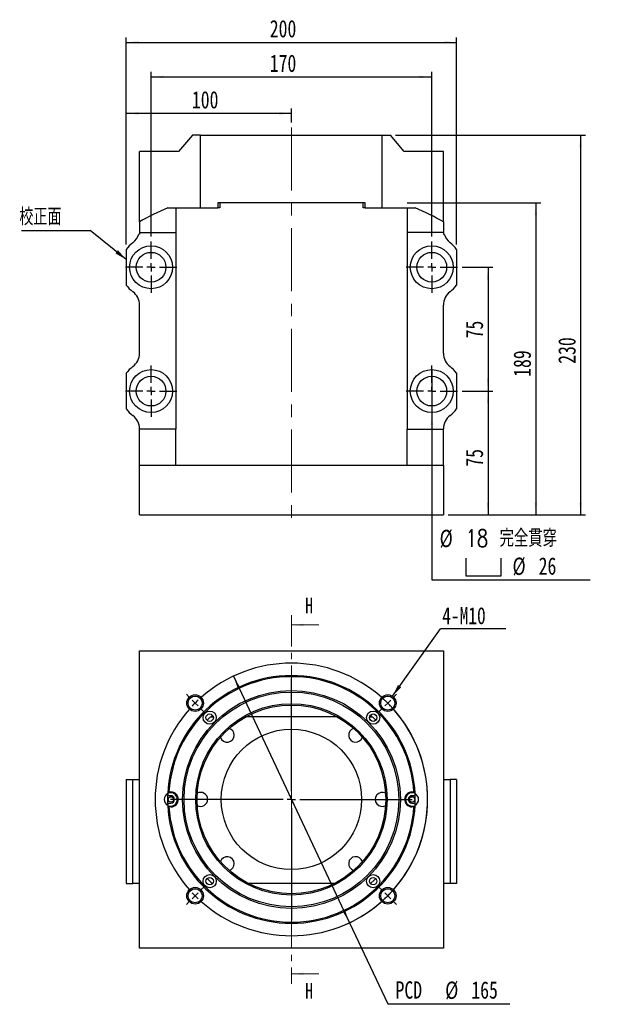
# Paper-space layout 'MBB30-I' of a CAD drawing. Header units: millimetres. Extents: x 16 to 286, y -2 to 205.
# Tile 1 of 3: x 16 to 135, y 6 to 205. Entities that reach past the tile are written whole.
import ezdxf

# ---------------------------------------------------------------- set-up
doc = ezdxf.new("R2010")
doc.units = ezdxf.units.MM
doc.linetypes.add('CENTER', pattern=[10.16, 6.35, -1.27, 1.27, -1.27])
doc.linetypes.add('CENTERX2', pattern=[20.32, 12.7, -2.54, 2.54, -2.54])
doc.layers.add('FORMAT', color=7, linetype='Continuous')
doc.styles.add('SLDTEXTSTYLE0', font='TXT', dxfattribs={"width": 0.75})
doc.styles.add('SLDTEXTSTYLE1', font='TXT', dxfattribs={"width": 0.75, "bigfont": 'bigfont'})
doc.dimstyles.new('SLDDIMSTYLE2', dxfattribs={"dimtxt": 0.18, "dimasz": 2.5, "dimexe": 0, "dimexo": 0.0625, "dimgap": 0, "dimtad": 0, "dimtih": 1, "dimtoh": 1, "dimdec": 0, "dimrnd": 1e-09, "dimzin": 0, "dimdsep": 46, "dimtxsty": 'Standard', "dimsah": 1, "dimcen": 0.09, "dimadec": 0, "dimazin": 0, "dimtfac": 2.5, "dimtdec": 0, "dimtofl": 0, "dimtmove": 0, "dimatfit": 3, "dimfxl": 0, "dimfrac": 2, "dimtolj": 1, "dimtzin": 0, "dimarcsym": 0})
doc.dimstyles.new('SLDDIMSTYLE3', dxfattribs={"dimtxt": 3.5, "dimasz": 2.5, "dimexe": 0, "dimexo": 0.0625, "dimgap": 0.875, "dimtad": 0, "dimtih": 1, "dimtoh": 1, "dimlfac": 3, "dimrnd": 1e-09, "dimzin": 12, "dimdsep": 46, "dimtxsty": 'SLDTEXTSTYLE0', "dimblk1": 'NONE', "dimsah": 1, "dimcen": 0, "dimadec": 0, "dimazin": 3, "dimtfac": 1, "dimtmove": 0, "dimatfit": 3, "dimldrblk": 'NONE', "dimfxl": 0, "dimfrac": 2, "dimtolj": 1, "dimtzin": 12, "dimarcsym": 0})
doc.dimstyles.new('SLDDIMSTYLE4', dxfattribs={"dimtxt": 3.5, "dimasz": 2.5, "dimexe": 0, "dimexo": 0.0625, "dimgap": 0.875, "dimtad": 1, "dimlfac": 3, "dimrnd": 1e-09, "dimzin": 12, "dimdsep": 46, "dimtxsty": 'SLDTEXTSTYLE0', "dimsah": 1, "dimcen": 0.09, "dimadec": 0, "dimazin": 3, "dimtfac": 1, "dimtofl": 0, "dimtmove": 0, "dimatfit": 3, "dimfxl": 0, "dimfrac": 2, "dimtolj": 1, "dimtzin": 12, "dimarcsym": 0})
doc.dimstyles.new('SLDDIMSTYLE9', dxfattribs={"dimtxt": 3.5, "dimasz": 2.5, "dimexe": 0, "dimexo": 0.0625, "dimgap": 0.875, "dimtad": 0, "dimtih": 1, "dimtoh": 1, "dimlfac": 3, "dimrnd": 1e-09, "dimzin": 12, "dimdsep": 46, "dimtxsty": 'SLDTEXTSTYLE0', "dimsah": 1, "dimcen": 0, "dimadec": 0, "dimazin": 3, "dimtfac": 1, "dimtmove": 0, "dimatfit": 3, "dimfxl": 0, "dimfrac": 2, "dimtolj": 1, "dimtzin": 12, "dimarcsym": 0})

# ---------------------------------------------------------------- blocks, each defined once
blk = doc.blocks.new('_D_14')
at = {"layer": 'FORMAT', "color": 7}
for p, q in [((59.58, 72.34), (83.01, 22.58)), ((83.01, 22.58), (90.72, 6.2)), ((90.72, 6.2), (115.37, 6.2))]:
    blk.add_line(p, q, dxfattribs=at)
blk.add_arc((71.29, 47.46), 27.5, 293.1276, 48.1435, dxfattribs=at)
for points in [[(59.58, 72.34), (60.42, 69.98), (60.87, 70.19)], [(83.01, 22.58), (82.17, 24.95), (81.72, 24.74)]]:
    blk.add_solid(points, dxfattribs=at)
at = {"layer": 'FORMAT', "color": 7, "char_height": 3.5, "attachment_point": 1, "style": 'SLDTEXTSTYLE0'}
for s, insert in [('PCD', (92.31, 10.76)), ('%%c', (102.33, 10.71)), ('165', (107.61, 10.76))]:
    blk.add_mtext(s, dxfattribs=dict(at, insert=insert))
blk = doc.blocks.new('SW_NOTE_3')
at = {"layer": 'FORMAT', "color": 0}
blk.add_line((13.24, 0), (0, 0), dxfattribs=at)
at = {"layer": 'FORMAT', "color": 0, "insert": (0.38, 4.41), "char_height": 3.44, "attachment_point": 1, "style": 'SLDTEXTSTYLE0'}
blk.add_mtext('4-M10', dxfattribs=at)
blk = doc.blocks.new('SW_CENTERMARKSYMBOL_7')
at = {"layer": 'FORMAT', "color": 0}
for p, q in [((0, 1.67), (0, 24.4)), ((-1.67, 0), (-24.4, 0)), ((0, 0), (-0.83, 0)), ((0, 0), (0, 0.83)), ((0, 0), (0, -0.83)), ((0, 0), (0.83, 0)), ((1.67, 0), (24.4, 0)), ((0, -1.67), (0, -24.4))]:
    blk.add_line(p, q, dxfattribs=at)
blk = doc.blocks.new('SW_CENTERMARKSYMBOL_8')
at = {"layer": 'FORMAT', "color": 0}
for p, q in [((0, 1.67), (0, 20.28)), ((-1.67, 0), (-20.28, 0)), ((0, 0), (-0.83, 0)), ((0, 0), (0, 0.83)), ((0, 0), (0, -0.83)), ((0, 0), (0.83, 0)), ((1.67, 0), (20.28, 0)), ((0, -1.67), (0, -20.28))]:
    blk.add_line(p, q, dxfattribs=at)
blk = doc.blocks.new('SW_CENTERMARKSYMBOL_9')
at = {"layer": 'FORMAT', "color": 0}
for p, q in [((-40.07, 1.18), (-40.66, 1.77)), ((-38.89, 0), (-39.48, 0.59)), ((-19.45, -17.78), (-19.45, 0.83)), ((0, 0), (-0.59, -0.59)), ((0, 0), (0.59, 0.59)), ((1.18, 1.18), (1.77, 1.77)), ((-38.89, 0), (-38.3, -0.59)), ((-37.71, -1.18), (-37.12, -1.77)), ((-1.18, -1.18), (-1.77, -1.77)), ((-21.11, -19.45), (-39.72, -19.45)), ((-19.45, -19.45), (-20.28, -19.45)), ((-19.45, -19.45), (-19.45, -18.61)), ((-19.45, -19.45), (-19.45, -20.28)), ((-19.45, -19.45), (-18.61, -19.45)), ((-17.78, -19.45), (0.83, -19.45)), ((-19.45, -21.11), (-19.45, -39.72)), ((-37.71, -37.71), (-37.12, -37.12)), ((-1.18, -37.71), (-1.77, -37.12)), ((-38.89, -38.89), (-39.48, -39.48)), ((-38.89, -38.89), (-38.3, -38.3)), ((0, -38.89), (-0.59, -38.3)), ((0, -38.89), (0.59, -39.48)), ((-40.07, -40.07), (-40.66, -40.66)), ((1.18, -40.07), (1.77, -40.66))]:
    blk.add_line(p, q, dxfattribs=at)
for start, end in [(48.4725, 131.5275), (133.2638, 135), (45, 46.7362), (43.2638, 45), (138.4725, 221.5275), (135, 136.7362), (318.4725, 41.5275), (223.2638, 225), (225, 226.7362), (313.2638, 315), (315, 316.7362), (228.4725, 311.5275)]:
    blk.add_arc((-19.45, -19.45), 27.5, start, end, dxfattribs=at)
blk = doc.blocks.new('SW_SYMBOL_HOLE_SPOT')
at = {"layer": 'FORMAT', "color": 0}
for p, q in [((0, 875), (0, 75)), ((1600, 75), (1600, 875)), ((0, 75), (1600, 75))]:
    blk.add_line(p, q, dxfattribs=at)
blk = doc.blocks.new('_D_15')
at = {"layer": 'FORMAT'}
for p, q in [((99.63, 134.19), (99.63, 125.53)), ((99.63, 125.53), (99.63, 91.76)), ((99.63, 91.76), (131.63, 91.76))]:
    blk.add_line(p, q, dxfattribs=at)
blk.add_solid([(99.63, 125.53), (99.38, 123.03), (99.88, 123.03)], dxfattribs=at)
at = {"layer": 'FORMAT', "xscale": 0.004470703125, "yscale": 0.004470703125, "zscale": 0.004470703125}
blk.add_blockref('SW_SYMBOL_HOLE_SPOT', (106.47, 92.24), dxfattribs=at)
at = {"layer": 'FORMAT', "char_height": 3.5, "attachment_point": 1}
for s, insert, style in [('%%c', (101.21, 101.88), 'SLDTEXTSTYLE0'), ('18 \\M+18AAE\\M+19153\\M+18AD1\\M+190FA', (106.49, 101.93), 'SLDTEXTSTYLE1'), ('%%c', (115.92, 96.27), 'SLDTEXTSTYLE0'), ('26', (121.2, 96.32), 'SLDTEXTSTYLE0')]:
    blk.add_mtext(s, dxfattribs=dict(at, insert=insert, style=style))
blk = doc.blocks.new('_NONE')
blk = doc.blocks.new('_D_16')
at = {"layer": 'FORMAT', "color": 7}
for p, q in [((37.96, 159.47), (37.96, 186.9)), ((71.29, 184.05), (71.29, 186.9)), ((71.29, 185.9), (37.96, 185.9))]:
    blk.add_line(p, q, dxfattribs=at)
for points in [[(37.96, 185.9), (40.46, 185.65), (40.46, 186.15)], [(71.29, 185.9), (68.79, 186.15), (68.79, 185.65)]]:
    blk.add_solid(points, dxfattribs=at)
at = {"layer": 'FORMAT', "color": 7, "insert": (51.2, 190.41), "char_height": 3.5, "attachment_point": 1, "style": 'SLDTEXTSTYLE0'}
blk.add_mtext('100', dxfattribs=at)
blk = doc.blocks.new('_D_17')
at = {"layer": 'FORMAT', "color": 7}
for p, q in [((42.96, 161.03), (42.96, 194.26)), ((42.96, 193.26), (99.63, 193.26)), ((99.63, 161.03), (99.63, 194.26))]:
    blk.add_line(p, q, dxfattribs=at)
for points in [[(42.96, 193.26), (45.46, 193.01), (45.46, 193.51)], [(99.63, 193.26), (97.13, 193.51), (97.13, 193.01)]]:
    blk.add_solid(points, dxfattribs=at)
at = {"layer": 'FORMAT', "color": 7, "insert": (66.92, 197.77), "char_height": 3.5, "attachment_point": 1, "style": 'SLDTEXTSTYLE0'}
blk.add_mtext('170', dxfattribs=at)
blk = doc.blocks.new('_D_18')
at = {"layer": 'FORMAT', "color": 7}
for p, q in [((37.96, 159.47), (37.96, 201.24)), ((104.63, 159.47), (104.63, 201.24)), ((37.96, 200.24), (104.63, 200.24))]:
    blk.add_line(p, q, dxfattribs=at)
for points in [[(37.96, 200.24), (40.46, 199.99), (40.46, 200.49)], [(104.63, 200.24), (102.13, 200.49), (102.13, 199.99)]]:
    blk.add_solid(points, dxfattribs=at)
at = {"layer": 'FORMAT', "color": 7, "insert": (66.92, 204.75), "char_height": 3.5, "attachment_point": 1, "style": 'SLDTEXTSTYLE0'}
blk.add_mtext('200', dxfattribs=at)
blk = doc.blocks.new('_D_19')
at = {"layer": 'FORMAT', "color": 7}
for p, q in [((105.79, 154.86), (111.98, 154.86)), ((110.98, 154.86), (110.98, 129.86)), ((105.79, 129.86), (111.98, 129.86))]:
    blk.add_line(p, q, dxfattribs=at)
for points in [[(110.98, 154.86), (110.73, 152.36), (111.23, 152.36)], [(110.98, 129.86), (111.23, 132.36), (110.73, 132.36)]]:
    blk.add_solid(points, dxfattribs=at)
at = {"layer": 'FORMAT', "color": 7, "insert": (106.47, 140.5), "char_height": 3.5, "attachment_point": 1, "rotation": 90, "style": 'SLDTEXTSTYLE0'}
blk.add_mtext('75', dxfattribs=at)
blk = doc.blocks.new('_D_20')
at = {"layer": 'FORMAT', "color": 7}
for p, q in [((105.79, 129.86), (111.98, 129.86)), ((110.98, 129.86), (110.98, 104.86)), ((102.96, 104.86), (111.98, 104.86))]:
    blk.add_line(p, q, dxfattribs=at)
for points in [[(110.98, 129.86), (110.73, 127.36), (111.23, 127.36)], [(110.98, 104.86), (111.23, 107.36), (110.73, 107.36)]]:
    blk.add_solid(points, dxfattribs=at)
at = {"layer": 'FORMAT', "color": 7, "insert": (106.47, 114.61), "char_height": 3.5, "attachment_point": 1, "rotation": 90, "style": 'SLDTEXTSTYLE0'}
blk.add_mtext('75', dxfattribs=at)
blk = doc.blocks.new('_D_21')
at = {"layer": 'FORMAT', "color": 7}
for p, q in [((94.63, 167.86), (121.63, 167.86)), ((120.63, 167.86), (120.63, 104.86)), ((102.96, 104.86), (121.63, 104.86))]:
    blk.add_line(p, q, dxfattribs=at)
for points in [[(120.63, 167.86), (120.38, 165.36), (120.88, 165.36)], [(120.63, 104.86), (120.88, 107.36), (120.38, 107.36)]]:
    blk.add_solid(points, dxfattribs=at)
at = {"layer": 'FORMAT', "color": 7, "insert": (116.12, 132.74), "char_height": 3.5, "attachment_point": 1, "rotation": 90, "style": 'SLDTEXTSTYLE0'}
blk.add_mtext('189', dxfattribs=at)
blk = doc.blocks.new('_D_22')
at = {"layer": 'FORMAT', "color": 7}
for p, q in [((92.29, 181.53), (130.66, 181.53)), ((129.66, 181.53), (129.66, 104.86)), ((102.96, 104.86), (130.66, 104.86))]:
    blk.add_line(p, q, dxfattribs=at)
for points in [[(129.66, 181.53), (129.41, 179.03), (129.91, 179.03)], [(129.66, 104.86), (129.91, 107.36), (129.41, 107.36)]]:
    blk.add_solid(points, dxfattribs=at)
at = {"layer": 'FORMAT', "color": 7, "insert": (125.15, 135.37), "char_height": 3.5, "attachment_point": 1, "rotation": 90, "style": 'SLDTEXTSTYLE0'}
blk.add_mtext('230', dxfattribs=at)
blk = doc.blocks.new('SW_NOTE_4')
at = {"layer": 'FORMAT', "color": 0}
blk.add_line((-13.89, 0), (0, 0), dxfattribs=at)
at = {"layer": 'FORMAT', "color": 0, "insert": (-14.32, 4.47), "char_height": 3.4396, "attachment_point": 1, "style": 'SLDTEXTSTYLE1'}
blk.add_mtext('\\M+18D5A\\M+190B3\\M+196CA', dxfattribs=at)
blk = doc.blocks.new('SW_CENTERMARKSYMBOL_10')
at = {"layer": 'FORMAT', "color": 0}
for p, q in [((0, 1.67), (0, 5.17)), ((-1.67, 0), (-5.17, 0)), ((0, 0), (-0.83, 0)), ((0, 0), (0, 0.83)), ((0, 0), (0, -0.83)), ((0, 0), (0.83, 0)), ((1.67, 0), (5.17, 0)), ((0, -1.67), (0, -5.17))]:
    blk.add_line(p, q, dxfattribs=at)
blk = doc.blocks.new('SW_CENTERMARKSYMBOL_11')
at = {"layer": 'FORMAT', "color": 0}
for p, q in [((0, 1.67), (0, 5.17)), ((-1.67, 0), (-5.17, 0)), ((0, 0), (-0.83, 0)), ((0, 0), (0, 0.83)), ((0, 0), (0, -0.83)), ((0, 0), (0.83, 0)), ((1.67, 0), (5.17, 0)), ((0, -1.67), (0, -5.17))]:
    blk.add_line(p, q, dxfattribs=at)
blk = doc.blocks.new('SW_CENTERMARKSYMBOL_12')
at = {"layer": 'FORMAT', "color": 0}
for p, q in [((0, 1.67), (0, 5.17)), ((-1.67, 0), (-5.17, 0)), ((0, 0), (-0.83, 0)), ((0, 0), (0, 0.83)), ((0, 0), (0, -0.83)), ((0, 0), (0.83, 0)), ((1.67, 0), (5.17, 0)), ((0, -1.67), (0, -5.17))]:
    blk.add_line(p, q, dxfattribs=at)
blk = doc.blocks.new('SW_CENTERMARKSYMBOL_13')
at = {"layer": 'FORMAT', "color": 0}
for p, q in [((0, 1.67), (0, 5.17)), ((-1.67, 0), (-5.17, 0)), ((0, 0), (-0.83, 0)), ((0, 0), (0, 0.83)), ((0, 0), (0, -0.83)), ((0, 0), (0.83, 0)), ((1.67, 0), (5.17, 0)), ((0, -1.67), (0, -5.17))]:
    blk.add_line(p, q, dxfattribs=at)

psp = doc.layouts.new('MBB30-I')

# ---------------------------------------------------------------- linework, layer by layer
at = {"color": 7, "linetype": 'Continuous', "lineweight": 25}
for p, q in [((51.2941, 181.5277), (48.5159, 178.1943)), ((52.9608, 181.5277), (51.2941, 181.5277)), ((52.9608, 166.861), (52.9608, 181.5277)), ((52.9608, 181.5277), (89.6275, 181.5277)), ((89.6275, 166.861), (89.6275, 181.5277)), ((89.6275, 181.5277), (91.2941, 181.5277)), ((94.0723, 178.1943), (91.2941, 181.5277)), ((40.6275, 164.0313), (40.6275, 178.1943)), ((48.5159, 178.1943), (40.6275, 178.1943)), ((101.9608, 178.1943), (94.0723, 178.1943)), ((101.9608, 164.0313), (101.9608, 178.1943)), ((86.1602, 167.861), (56.4281, 167.861)), ((56.4281, 167.861), (56.4281, 166.861)), ((56.8104, 167.861), (56.8104, 166.861)), ((85.7778, 166.861), (85.7778, 167.861)), ((86.1602, 166.861), (86.1602, 167.861)), ((46.3119, 166.861), (52.9608, 166.861)), ((47.9608, 166.861), (47.9608, 161.861)), ((52.9608, 166.861), (56.4281, 166.861)), ((56.8104, 166.861), (56.4281, 166.861)), ((86.1602, 166.861), (85.7778, 166.861)), ((86.1602, 166.861), (89.6275, 166.861)), ((89.6275, 166.861), (96.2764, 166.861)), ((94.6275, 166.861), (94.6275, 161.861)), ((40.6275, 164.0313), (40.6275, 161.861)), ((101.9608, 164.0313), (101.9608, 161.861)), ((40.6275, 161.5277), (40.4868, 161.5277)), ((40.6275, 161.861), (47.9608, 161.861)), ((40.6275, 161.861), (40.6275, 161.5277)), ((47.9608, 161.861), (47.9608, 122.1943)), ((101.9608, 161.861), (94.6275, 161.861)), ((94.6275, 161.861), (94.6275, 122.1943)), ((101.9608, 161.861), (101.9608, 161.5277)), ((101.9608, 161.5277), (102.1015, 161.5277)), ((37.9608, 158.4704), (37.9608, 151.2516)), ((104.6275, 158.4704), (104.6275, 151.2516)), ((40.6275, 137.4859), (40.6275, 147.2361)), ((101.9608, 137.4859), (101.9608, 147.2361)), ((37.9608, 133.4704), (37.9608, 126.2516)), ((104.6275, 133.4704), (104.6275, 126.2516)), ((40.6275, 122.1943), (40.6275, 122.2361)), ((47.9608, 122.1943), (40.6275, 122.1943)), ((40.6275, 114.861), (40.6275, 122.1943)), ((47.9608, 114.861), (47.9608, 122.1943)), ((94.6275, 122.1943), (101.9608, 122.1943)), ((94.6275, 114.861), (94.6275, 122.1943)), ((101.9608, 122.1943), (101.9608, 122.2361)), ((101.9608, 114.861), (101.9608, 122.1943)), ((101.9608, 114.861), (40.6275, 114.861)), ((40.6275, 104.861), (40.6275, 114.861)), ((101.9608, 114.861), (101.9608, 104.861)), ((40.6275, 104.861), (101.9608, 104.861)), ((40.6275, 77.464), (101.9608, 77.464)), ((40.6275, 17.464), (40.6275, 77.464)), ((101.9608, 77.464), (101.9608, 17.464)), ((54.9642, 64.1306), (55.526, 64.1306)), ((80.5204, 64.1306), (62.0678, 64.1306)), ((87.0622, 64.1306), (87.6241, 64.1306)), ((37.9608, 51.464), (37.9608, 30.464)), ((37.9608, 51.464), (39.2824, 51.464)), ((39.2824, 30.464), (39.2824, 51.464)), ((39.2824, 51.464), (40.6275, 51.464)), ((101.9608, 51.464), (103.3058, 51.464)), ((103.3058, 51.464), (103.3058, 30.464)), ((104.6275, 51.464), (103.3058, 51.464)), ((104.6275, 51.464), (104.6275, 30.464)), ((46.3085, 48.3109), (46.4054, 48.214)), ((46.9608, 48.214), (46.4054, 48.214)), ((46.4297, 48.7973), (46.4135, 48.8135)), ((46.9608, 48.7973), (46.4297, 48.7973)), ((46.5729, 48.964), (46.9608, 48.964)), ((46.9608, 48.7973), (46.9608, 48.964)), ((95.6275, 48.964), (96.0154, 48.964)), ((95.6275, 48.7973), (95.6275, 48.964)), ((96.1585, 48.7973), (95.6275, 48.7973)), ((96.1829, 48.214), (95.6275, 48.214)), ((96.1747, 48.8135), (96.1585, 48.7973)), ((96.1829, 48.214), (96.2798, 48.3109)), ((46.4054, 46.714), (46.3085, 46.6171)), ((46.4054, 46.714), (46.9608, 46.714)), ((46.4135, 46.1144), (46.4297, 46.1306)), ((46.4297, 46.1306), (46.9608, 46.1306)), ((46.9608, 45.964), (46.5729, 45.964)), ((46.9608, 46.1306), (46.9608, 45.964)), ((95.6275, 46.714), (96.1829, 46.714)), ((95.6275, 46.1306), (95.6275, 45.964)), ((95.6275, 46.1306), (96.1585, 46.1306)), ((96.0154, 45.964), (95.6275, 45.964)), ((96.1585, 46.1306), (96.1747, 46.1144)), ((96.2798, 46.6171), (96.1829, 46.714)), ((37.9608, 30.464), (39.2824, 30.464)), ((40.6275, 30.464), (39.2824, 30.464)), ((55.3115, 30.464), (55.3532, 30.464)), ((79.8908, 30.464), (62.6975, 30.464)), ((87.235, 30.464), (87.2768, 30.464)), ((103.3058, 30.464), (101.9608, 30.464)), ((104.6275, 30.464), (103.3058, 30.464)), ((101.9608, 17.464), (40.6275, 17.464))]:
    psp.add_line(p, q, dxfattribs=at)
at = {"color": 7, "linetype": 'CENTER', "lineweight": 18}
psp.add_line((71.2941, 84.664), (71.2941, 10.264), dxfattribs=at)
at = {"color": 7, "linetype": 'Continuous', "lineweight": 18}
for p, q in [((76.7941, 82.664), (71.2941, 82.664)), ((76.7941, 12.264), (71.2941, 12.264))]:
    psp.add_line(p, q, dxfattribs=at)
at = {"color": 7, "linetype": 'Continuous', "lineweight": 25, "flags": 128}
for points in [[(54.2732, 63.4243), (54.5523, 63.7168), (55.3338, 64.4849)], [(87.2545, 64.4849), (88.036, 63.7168), (88.315, 63.4243)], [(55.3115, 30.464), (54.5523, 31.2111), (54.2732, 31.5036)], [(88.315, 31.5036), (88.036, 31.2111), (87.2768, 30.464)]]:
    psp.add_lwpolyline(points, dxfattribs=at)
at = {"color": 7, "linetype": 'Continuous', "lineweight": 25}
for centre, radius in [((42.9608, 154.861), 4.3333), ((99.6275, 154.861), 4.3333), ((42.9608, 154.861), 3), ((99.6275, 154.861), 3), ((42.9608, 129.861), 4.3333), ((99.6275, 129.861), 4.3333), ((42.9608, 129.861), 3), ((99.6275, 129.861), 3), ((71.2941, 47.464), 21.9833), ((71.2941, 47.464), 21.6667), ((51.8487, 66.9094), 1.675), ((51.8487, 66.9094), 1.4167), ((90.7396, 66.9094), 1.675), ((90.7396, 66.9094), 1.4167), ((71.2941, 47.464), 19.3167), ((71.2941, 47.464), 19.05), ((54.795, 63.9631), 1.3333), ((54.795, 63.9631), 0.75), ((87.7933, 63.9631), 1.3333), ((87.7933, 63.9631), 0.75), ((71.2941, 47.464), 14.1667), ((46.9608, 47.464), 0.55), ((95.6275, 47.464), 0.55), ((54.795, 30.9648), 1.3333), ((87.7933, 30.9648), 1.3333), ((54.795, 30.9648), 0.75), ((87.7933, 30.9648), 0.75), ((51.8487, 28.0185), 1.675), ((51.8487, 28.0185), 1.4167), ((90.7396, 28.0185), 1.675), ((90.7396, 28.0185), 1.4167)]:
    psp.add_circle(centre, radius, dxfattribs=at)
for centre, radius, start, end in [((37.2941, 162.4859), 3.3333, 306.619012, 343.293699), ((105.2941, 162.4859), 3.3333, 196.706301, 233.380988), ((42.9608, 154.861), 6.1667, 126.619012, 144.175226), ((99.6275, 154.861), 6.1667, 35.824774, 53.380988), ((42.9608, 154.861), 6.1667, 215.824774, 233.380988), ((99.6275, 154.861), 6.1667, 306.619012, 324.175226), ((37.2941, 147.2361), 3.3333, 0, 53.380988), ((105.2941, 147.2361), 3.3333, 126.619012, 180), ((37.2941, 137.4859), 3.3333, 306.619012, 0), ((105.2941, 137.4859), 3.3333, 180, 233.380988), ((42.9608, 129.861), 6.1667, 126.619012, 144.175226), ((99.6275, 129.861), 6.1667, 35.824774, 53.380988), ((42.9608, 129.861), 6.1667, 215.824774, 233.380988), ((99.6275, 129.861), 6.1667, 306.619012, 324.175226), ((37.2941, 122.2361), 3.3333, 0, 53.380988), ((105.2941, 122.2361), 3.3333, 126.619012, 180), ((71.2941, 47.464), 25, 2.682631, 177.317369), ((71.2941, 47.464), 24.7667, 3.472253, 176.527747), ((58.3305, 60.4276), 1.4167, 0, 73.498366), ((84.2578, 60.4276), 1.4167, 106.501634, 343.498366), ((58.3305, 60.4276), 1.4167, 196.501634, 0), ((46.9608, 47.464), 1.3333, 118.649621, 241.350379), ((71.2941, 47.464), 25, 177.317369, 182.682631), ((46.9608, 47.464), 1.5, 270, 90), ((46.9608, 47.464), 1.3333, 270, 90), ((46.9608, 47.464), 0.75, 270, 90), ((52.9608, 47.464), 1.4167, 0, 118.498366), ((89.6275, 47.464), 1.4167, 61.501634, 298.498366), ((95.6275, 47.464), 1.5, 90, 270), ((95.6275, 47.464), 1.3333, 90, 270), ((95.6275, 47.464), 0.75, 90, 270), ((95.6275, 47.464), 1.3333, 298.649621, 61.350379), ((71.2941, 47.464), 25, 357.317369, 2.682631), ((71.2941, 47.464), 25, 182.682631, 357.317369), ((71.2941, 47.464), 24.7667, 183.472253, 356.527747), ((52.9608, 47.464), 1.4167, 241.501634, 0), ((58.3305, 34.5003), 1.4167, 0, 163.498366), ((84.2578, 34.5003), 1.4167, 16.501634, 253.498366), ((58.3305, 34.5003), 1.4167, 286.501634, 0)]:
    psp.add_arc(centre, radius, start, end, dxfattribs=at)
for centre, start_param, end_param in [((85.9723, 134.7092), 2.20794679, 2.31879533), ((56.6159, 134.7092), 0.82279732, 0.93364586)]:
    psp.add_ellipse(centre, major_axis=(66.6667, 0), ratio=0.6, start_param=start_param, end_param=end_param, dxfattribs=at)
for points in [[(46.335, 48.892), (46.3611, 48.8659), (46.3873, 48.8397), (46.4135, 48.8135)], [(46.4135, 48.8135), (46.4665, 48.8637), (46.5196, 48.9139), (46.5729, 48.964)], [(96.0154, 48.964), (96.0686, 48.9139), (96.1217, 48.8637), (96.1747, 48.8135)], [(96.1747, 48.8135), (96.2009, 48.8397), (96.2271, 48.8659), (96.2533, 48.892)], [(46.4135, 46.1144), (46.3873, 46.0882), (46.3611, 46.062), (46.335, 46.0359)], [(46.5729, 45.964), (46.5196, 46.0141), (46.4665, 46.0642), (46.4135, 46.1144)], [(96.1747, 46.1144), (96.1217, 46.0642), (96.0686, 46.0141), (96.0154, 45.964)], [(96.2533, 46.0359), (96.2271, 46.062), (96.2009, 46.0882), (96.1747, 46.1144)]]:
    psp.add_open_spline(points, degree=3, dxfattribs=at)
at = {"color": 7, "linetype": 'Continuous', "lineweight": 18}
for points in [[(71.2941, 82.664), (73.7941, 82.414), (73.7941, 82.914)], [(71.2941, 12.264), (73.7941, 12.014), (73.7941, 12.514)]]:
    psp.add_solid(points, dxfattribs=at)
at = {"layer": 'FORMAT', "color": 7, "linetype": 'CENTERX2', "lineweight": 18}
psp.add_line((71.2941, 183.0503), (71.2941, 104.3206), dxfattribs=at)

# ---------------------------------------------------------------- block references
at = {"layer": 'FORMAT', "color": 7}
for name, p in [('SW_NOTE_4', (30.6906, 162.2937)), ('SW_CENTERMARKSYMBOL_13', (42.9608, 154.861)), ('SW_CENTERMARKSYMBOL_10', (99.6275, 154.861)), ('SW_CENTERMARKSYMBOL_12', (42.9608, 129.861)), ('SW_CENTERMARKSYMBOL_11', (99.6275, 129.861)), ('SW_NOTE_3', (101.3542, 81.8589)), ('SW_CENTERMARKSYMBOL_9', (90.7396, 66.9094)), ('SW_CENTERMARKSYMBOL_7', (71.2941, 47.464)), ('SW_CENTERMARKSYMBOL_8', (71.2941, 47.464))]:
    psp.add_blockref(name, p, dxfattribs=at)

# ---------------------------------------------------------------- texts
at = {"color": 7, "linetype": 'Continuous', "char_height": 3.175, "attachment_point": 1, "style": 'SLDTEXTSTYLE0'}
for insert in [(74.0472, 88.1578), (74.0472, 10.4345)]:
    psp.add_mtext('H', dxfattribs=dict(at, insert=insert))

# ---------------------------------------------------------------- dimensions: what is measured, and where the dimension line sits
at = {"layer": 'FORMAT', "color": 7}
for base, p1, p2, angle, picture, middle in [((104.6275, 200.2382), (37.9608, 158.4704), (104.6275, 158.4704), 0, '_D_18', (70.7996, 200.2382)), ((129.6647, 104.861), (91.2941, 181.5277), (101.9608, 104.861), 90, '_D_22', (129.6647, 139.2448)), ((120.6275, 104.861), (93.6275, 167.861), (101.9608, 104.861), 90, '_D_21', (120.6275, 136.6183)), ((110.9836, 129.861), (104.7941, 154.861), (104.7941, 129.861), 90, '_D_19', (110.9836, 143.0882)), ((110.9836, 104.861), (104.7941, 129.861), (101.9608, 104.861), 90, '_D_20', (110.9836, 117.1973))]:
    dim = psp.add_linear_dim(base=base, p1=p1, p2=p2, angle=angle, dimstyle='SLDDIMSTYLE4', dxfattribs=at)
    dim.commit()
    dim.dimension.update_dxf_attribs({"geometry": picture, "text_midpoint": middle, "dimtype": 160})
for base, p1, p2, picture, middle in [((99.6275, 193.2568), (42.9608, 160.0277), (99.6275, 160.0277), '_D_17', (70.7996, 193.2568)), ((37.9608, 185.8962), (71.2941, 183.0503), (37.9608, 158.4704), '_D_16', (55.0742, 185.8962))]:
    dim = psp.add_linear_dim(base=base, p1=p1, p2=p2, dimstyle='SLDDIMSTYLE4', dxfattribs=at)
    dim.commit()
    dim.dimension.update_dxf_attribs({"geometry": picture, "text_midpoint": middle, "dimtype": 160})
at = {"layer": 'FORMAT'}
dim = psp.add_diameter_dim_2p(p1=(99.6275, 134.1943), p2=(99.6275, 125.5277), text='%%c18 完全貫穿\\P{\\fGDT;v}<>', dimstyle='SLDDIMSTYLE3', dxfattribs=at)
dim.commit()
dim.dimension.update_dxf_attribs({"geometry": '_D_15', "text_midpoint": (116.4202, 97.3682), "dimtype": 163})
at = {"layer": 'FORMAT', "color": 7}
dim = psp.add_diameter_dim_2p(p1=(83.0075, 22.5833), p2=(59.5808, 72.3446), text='PCD<>', dimstyle='SLDDIMSTYLE9', dxfattribs=at)
dim.commit()
dim.dimension.update_dxf_attribs({"geometry": '_D_14', "text_midpoint": (103.8386, 9.004), "dimtype": 163})

# ---------------------------------------------------------------- leaders
for points in [[(37.9608, 156.3959), (30.6906, 162.2937)], [(91.6822, 68.294), (101.3542, 81.8589)]]:
    psp.add_leader(points, dimstyle='SLDDIMSTYLE2', dxfattribs=at)

doc.saveas('drawing.dxf')
